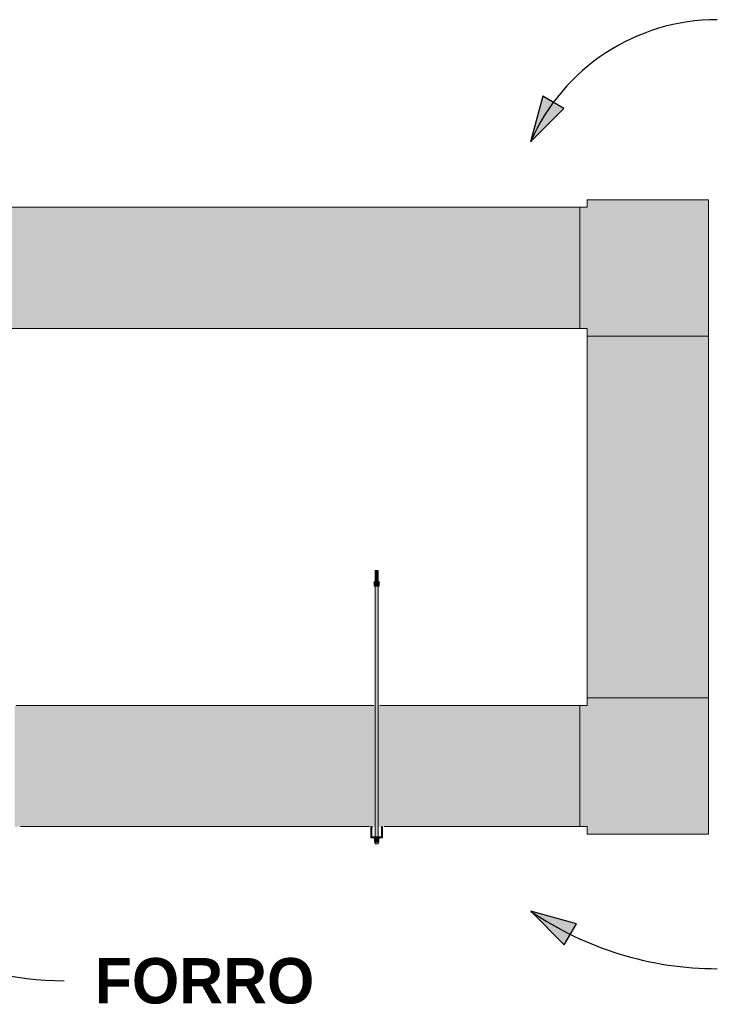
# Model space of a CAD drawing. Header units: metres. Extents: x 9 to 159, y -27 to 58.
# Tile 32 of 46: x 120.06 to 122.36, y 54.33 to 57.58. Entities that reach past the tile are written whole.
import ezdxf

# ---------------------------------------------------------------- set-up
doc = ezdxf.new("R2010")
doc.units = ezdxf.units.M
doc.linetypes.add('Hidden 0_75', pattern=[0.0015, 0.00075, -0.00075])
for name, color, linetype, lineweight in [('A-DETL-HDLN', 7, 'Hidden 0_75', 5), ('E-CABL-TRAY', 7, 'Continuous', 5), ('G-ANNO-TEXT', 7, 'Continuous', 30), ('M-HVAC-DUCT', 7, 'Continuous', 5)]:
    doc.layers.add(name, color=color, linetype=linetype, lineweight=lineweight)
doc.styles.add('Century Gothic_B_1', font='GOTHICB.TTF', dxfattribs={"height": 0.15})

# ---------------------------------------------------------------- blocks, each defined once
blk = doc.blocks.new('x_ Perfilado38_para suportes - Perfilado38_para suportes-2007873-CORTE A')
at = {"layer": 'E-CABL-TRAY', "linetype": 'Hidden 0_75', "true_color": 0x6f6e6e}
blk.add_hatch(color=8, dxfattribs=at).paths.add_polyline_path([(20.4573, 54.8757), (20.4573, 54.9137), (20.4524, 54.9125), (20.4531, 54.9096), (20.4543, 54.9099), (20.4543, 54.8787), (20.4223, 54.8787), (20.4223, 54.9099), (20.4237, 54.9099), (20.4243, 54.9124), (20.4193, 54.9137), (20.4193, 54.8757), (20.4543, 54.8757)])
at = {"layer": 'E-CABL-TRAY'}
for p, q in [((20.4193, 54.9137), (20.4193, 54.8757)), ((20.4243, 54.9124), (20.4193, 54.9137)), ((20.4223, 54.8787), (20.4223, 54.9099)), ((20.4223, 54.9099), (20.4236, 54.9095)), ((20.4236, 54.9095), (20.4243, 54.9124)), ((20.4573, 54.9137), (20.4524, 54.9125)), ((20.4524, 54.9125), (20.4531, 54.9096)), ((20.4531, 54.9096), (20.4543, 54.9099)), ((20.4543, 54.9099), (20.4543, 54.8787)), ((20.4573, 54.8757), (20.4573, 54.9137)), ((20.4193, 54.8757), (20.4573, 54.8757)), ((20.4543, 54.8787), (20.4223, 54.8787))]:
    blk.add_line(p, q, dxfattribs=at)
blk = doc.blocks.new('x_ Arruela Lisa Galvanizada Eletrica - Arruela lisa galvanizada Eletrica-936132-CORTE A')
at = {"layer": 'E-CABL-TRAY'}
for p, q in [((20.4288, 54.8757), (20.4288, 54.8747)), ((20.4288, 54.8747), (20.4313, 54.8747)), ((20.4454, 54.8747), (20.4478, 54.8747)), ((20.4478, 54.8747), (20.4478, 54.8757))]:
    blk.add_line(p, q, dxfattribs=at)
blk = doc.blocks.new('x_ Arruela Lisa Galvanizada Eletrica - Arruela lisa galvanizada Eletrica-V43-CORTE A')
at = {"layer": 'E-CABL-TRAY'}
for p, q in [((20.4288, 54.8757), (20.4288, 54.8747)), ((20.4288, 54.8747), (20.4383, 54.8747)), ((20.4383, 54.8747), (20.4478, 54.8747)), ((20.4478, 54.8747), (20.4478, 54.8757))]:
    blk.add_line(p, q, dxfattribs=at)
blk = doc.blocks.new('x_ Porca Sextavada Eletrica - Porca sextavada Eletrica-2007875-CORTE A')
at = {"layer": 'E-CABL-TRAY', "linetype": 'Hidden 0_75', "true_color": 0x6f6e6e}
for points in [[(20.4381, 54.8682), (20.4383, 54.8682), (20.4381, 54.8747), (20.4313, 54.8747), (20.4313, 54.8682), (20.437, 54.8682)], [(20.4383, 54.8682), (20.4453, 54.8682), (20.4453, 54.8747), (20.4383, 54.8747), (20.4383, 54.8682)]]:
    blk.add_hatch(color=8, dxfattribs=at).paths.add_polyline_path(points)
at = {"layer": 'E-CABL-TRAY'}
for p, q in [((20.4313, 54.8747), (20.4383, 54.8747)), ((20.4313, 54.8682), (20.4313, 54.8747)), ((20.4383, 54.8682), (20.4313, 54.8682)), ((20.4383, 54.8747), (20.4453, 54.8747)), ((20.4383, 54.8747), (20.4383, 54.8682)), ((20.4453, 54.8682), (20.4383, 54.8682)), ((20.4453, 54.8747), (20.4453, 54.8682))]:
    blk.add_line(p, q, dxfattribs=at)
blk = doc.blocks.new('x_ Fixaçoes Eletricas_Chumbador de Expansão - Chumbador de Expansão-2007876-CORTE A')
at = {"layer": 'E-CABL-TRAY', "linetype": 'Hidden 0_75', "true_color": 0x6f6e6e}
blk.add_hatch(color=8, dxfattribs=at).paths.add_polyline_path([(20.4333, 55.7207), (20.4433, 55.7207), (20.4431, 55.7577), (20.4333, 55.7577), (20.4333, 55.7253)])
at = {"layer": 'E-CABL-TRAY'}
for p, q in [((20.4333, 55.7577), (20.4333, 55.7207)), ((20.4433, 55.7577), (20.4333, 55.7577)), ((20.4433, 55.7207), (20.4433, 55.7577)), ((20.4333, 55.7207), (20.4433, 55.7207))]:
    blk.add_line(p, q, dxfattribs=at)
blk = doc.blocks.new('x_ Arruela Lisa Galvanizada Eletrica - Arruela lisa galvanizada Eletrica-V44-CORTE A')
at = {"layer": 'E-CABL-TRAY'}
for p, q in [((20.4288, 55.7207), (20.4288, 55.7197)), ((20.4333, 55.7207), (20.4288, 55.7207)), ((20.4333, 55.7207), (20.4288, 55.7207)), ((20.4288, 55.7197), (20.4301, 55.7197)), ((20.4288, 55.7197), (20.4301, 55.7197)), ((20.4331, 55.7207), (20.4332, 55.7207)), ((20.4331, 55.7207), (20.4332, 55.7207)), ((20.4478, 55.7207), (20.4433, 55.7207)), ((20.4478, 55.7207), (20.4433, 55.7207)), ((20.4434, 55.7207), (20.4436, 55.7207)), ((20.4434, 55.7207), (20.4436, 55.7207)), ((20.4465, 55.7197), (20.4478, 55.7197)), ((20.4465, 55.7197), (20.4478, 55.7197)), ((20.4478, 55.7197), (20.4478, 55.7207))]:
    blk.add_line(p, q, dxfattribs=at)
blk = doc.blocks.new('x_ Arruela Lisa Galvanizada Eletrica - Arruela lisa galvanizada Eletrica-V45-CORTE A')
at = {"layer": 'E-CABL-TRAY'}
for p, q in [((20.4288, 55.7207), (20.4288, 55.7197)), ((20.4478, 55.7207), (20.4288, 55.7207)), ((20.4333, 55.7207), (20.4288, 55.7207)), ((20.4288, 55.7197), (20.4301, 55.7197)), ((20.4288, 55.7197), (20.4478, 55.7197)), ((20.4331, 55.7207), (20.4332, 55.7207)), ((20.4331, 55.7207), (20.4436, 55.7207)), ((20.4478, 55.7207), (20.4433, 55.7207)), ((20.4434, 55.7207), (20.4436, 55.7207)), ((20.4465, 55.7197), (20.4478, 55.7197)), ((20.4478, 55.7197), (20.4478, 55.7207))]:
    blk.add_line(p, q, dxfattribs=at)
blk = doc.blocks.new('x_ Porca Sextavada Eletrica - Porca sextavada Eletrica-V46-CORTE A')
at = {"layer": 'E-CABL-TRAY', "linetype": 'Hidden 0_75', "true_color": 0x6f6e6e}
for points in [[(20.4335, 55.7132), (20.4343, 55.7132), (20.434, 55.7197), (20.4302, 55.7197), (20.4302, 55.7132), (20.4335, 55.7132)], [(20.4383, 55.7132), (20.4424, 55.7132), (20.4419, 55.7197), (20.4343, 55.7197), (20.4348, 55.7132), (20.4381, 55.7132)], [(20.4431, 55.7132), (20.4464, 55.7132), (20.4464, 55.7197), (20.4424, 55.7197), (20.4427, 55.7132)]]:
    blk.add_hatch(color=8, dxfattribs=at).paths.add_polyline_path(points)
at = {"layer": 'E-CABL-TRAY'}
for p, q in [((20.4302, 55.7197), (20.4343, 55.7197)), ((20.4302, 55.7197), (20.4302, 55.7132)), ((20.4343, 55.7132), (20.4302, 55.7132)), ((20.4343, 55.7197), (20.4424, 55.7197)), ((20.4343, 55.7197), (20.4343, 55.7132)), ((20.4424, 55.7132), (20.4343, 55.7132)), ((20.4424, 55.7197), (20.4464, 55.7197)), ((20.4424, 55.7197), (20.4424, 55.7132)), ((20.4464, 55.7132), (20.4424, 55.7132)), ((20.4464, 55.7197), (20.4464, 55.7132))]:
    blk.add_line(p, q, dxfattribs=at)
blk = doc.blocks.new('M_T retangular - Padrão-1918317-CORTE A')
at = {"layer": 'M-HVAC-DUCT', "linetype": 'Hidden 0_75', "true_color": 0x7f7f7f}
blk.add_hatch(color=8, dxfattribs=at).paths.add_polyline_path([(19.8985, 54.888), (20.2985, 54.888), (20.2985, 54.913), (20.3235, 54.913), (20.3235, 55.313), (20.2985, 55.313), (20.2985, 55.338), (19.8985, 55.338), (19.8985, 55.1489)])
at = {"layer": 'M-HVAC-DUCT'}
for p, q in [((19.8985, 55.338), (20.2985, 55.338)), ((19.8985, 54.888), (19.8985, 55.338)), ((20.2985, 55.313), (20.2985, 55.338)), ((20.3235, 55.313), (20.2985, 55.313)), ((20.3235, 54.913), (20.3235, 55.313)), ((19.8985, 54.888), (20.2985, 54.888)), ((20.2985, 54.913), (20.3235, 54.913)), ((20.2985, 54.888), (20.2985, 54.913))]:
    blk.add_line(p, q, dxfattribs=at)
blk = doc.blocks.new('M_T retangular - Padrão-V47-CORTE A')
at = {"layer": 'M-HVAC-DUCT', "linetype": 'Hidden 0_75', "true_color": 0x7f7f7f}
blk.add_hatch(color=8, dxfattribs=at).paths.add_polyline_path([(23.5348, 56.5317), (23.9332, 56.5317), (23.9332, 56.9817), (23.5332, 56.9817), (23.5332, 56.9567), (23.5082, 56.9567), (23.5082, 56.5567), (23.5332, 56.5567), (23.5332, 56.5317)])
at = {"layer": 'M-HVAC-DUCT'}
for p, q in [((23.5332, 56.9817), (23.9332, 56.9817)), ((23.5332, 56.9567), (23.5332, 56.9817)), ((23.9332, 56.9817), (23.9332, 56.5317)), ((23.5332, 56.9567), (23.5082, 56.9567)), ((23.5082, 56.9567), (23.5082, 56.5567)), ((23.5082, 56.5567), (23.5332, 56.5567)), ((23.5332, 56.5317), (23.5332, 56.5567)), ((23.5332, 56.5317), (23.9332, 56.5317))]:
    blk.add_line(p, q, dxfattribs=at)
blk = doc.blocks.new('x_ Tirante para Suportes1 - Tirante para Suportes 2-V48-CORTE A')
at = {"layer": 'A-DETL-HDLN'}
for p, q in [((20.4333, 54.8786), (20.4333, 54.8757)), ((20.4433, 54.8757), (20.4433, 54.8786))]:
    blk.add_line(p, q, dxfattribs=at)
blk = doc.blocks.new('x_ Tirante para Suportes1 - Tirante para Suportes 2-V49-CORTE A')
at = {"layer": 'E-CABL-TRAY', "linetype": 'Hidden 0_75', "true_color": 0x6f6e6e}
h = blk.add_hatch(color=8, dxfattribs=at)
h.paths.add_polyline_path([(20.4335, 54.8555), (20.4383, 54.8555), (20.4381, 54.8617), (20.4333, 54.8617), (20.4333, 54.8555)])
h.paths.add_polyline_path([(20.4348, 54.8747), (20.4383, 54.8747), (20.4381, 54.8757), (20.4333, 54.8757), (20.4335, 54.8747), (20.4348, 54.8747)])
h.paths.add_polyline_path([(20.4335, 54.8787), (20.4383, 54.8787), (20.4381, 55.7067), (20.4333, 55.7067), (20.4335, 54.8787)])
h.paths.add_polyline_path([(20.434, 55.7197), (20.4383, 55.7197), (20.4381, 55.7207), (20.4333, 55.7207), (20.4335, 55.7197)])
h = blk.add_hatch(color=8, dxfattribs=at)
h.paths.add_polyline_path([(20.4431, 54.8555), (20.4433, 54.8555), (20.4431, 54.8617), (20.4383, 54.8617), (20.4383, 54.8555), (20.4426, 54.8555)])
h.paths.add_polyline_path([(20.4383, 54.8747), (20.4433, 54.8747), (20.4431, 54.8757), (20.4383, 54.8757)])
h.paths.add_polyline_path([(20.4433, 54.8787), (20.4431, 55.7067), (20.4383, 55.7067), (20.4384, 54.8787), (20.4433, 54.8787)])
h.paths.add_polyline_path([(20.4433, 55.7197), (20.4431, 55.7207), (20.4383, 55.7207), (20.4383, 55.7197), (20.4431, 55.7197)])
at = {"layer": 'A-DETL-HDLN'}
for p, q in [((20.4333, 54.8786), (20.4333, 54.8757)), ((20.4433, 54.8757), (20.4433, 54.8786))]:
    blk.add_line(p, q, dxfattribs=at)
at = {"layer": 'E-CABL-TRAY'}
for p, q in [((20.4333, 55.7207), (20.4333, 54.8787)), ((20.4383, 55.7207), (20.4333, 55.7207)), ((20.4433, 55.7207), (20.4383, 55.7207)), ((20.4433, 54.8787), (20.4433, 55.7207)), ((20.4333, 54.8757), (20.4333, 54.8555)), ((20.4333, 54.8555), (20.4383, 54.8555)), ((20.4383, 54.8555), (20.4433, 54.8555)), ((20.4433, 54.8555), (20.4433, 54.8757))]:
    blk.add_line(p, q, dxfattribs=at)

msp = doc.modelspace()

# ---------------------------------------------------------------- hatches: boundary and pattern name
at = {"layer": 'G-ANNO-TEXT'}
for points in [[(121.7465, 57.1733), (121.8565, 57.2829), (121.7869, 57.3232)], [(121.7477, 54.6332), (121.857, 54.5228), (121.8975, 54.5922)]]:
    msp.add_hatch(color=256, dxfattribs=at).paths.add_polyline_path(points)
at = {"layer": 'M-HVAC-DUCT', "true_color": 0x7f7f7f}
for points in [[(120.1647, 56.5567), (121.9086, 56.5567), (121.9086, 56.9567), (119.2303, 56.9567), (119.2303, 56.5567), (119.5406, 56.5567)], [(122.3336, 55.338), (122.3336, 56.5317), (121.9336, 56.5317), (121.9336, 55.338)]]:
    msp.add_hatch(color=8, dxfattribs=at).paths.add_polyline_path(points)
h = msp.add_hatch(color=8, dxfattribs=at)
h.paths.add_polyline_path([(121.413, 54.913), (121.9086, 54.913), (121.9086, 55.313), (121.2437, 55.313), (121.2437, 54.913), (121.257, 54.9135), (121.2577, 54.9137), (121.2577, 54.913)])
h.paths.add_polyline_path([(118.7604, 54.913), (118.8197, 54.913), (118.8197, 54.9137), (118.8247, 54.913), (118.8337, 54.913), (118.8337, 55.313), (118.7238, 55.313), (118.7238, 54.913)])
h.paths.add_polyline_path([(118.8437, 54.913), (118.8549, 54.913), (118.8577, 54.9137), (118.8577, 54.913), (120.0197, 54.913), (120.0197, 54.9137), (120.0247, 54.913), (120.0337, 54.913), (120.0337, 55.313), (118.8437, 55.313), (118.8437, 54.9327)])
h.paths.add_polyline_path([(121.2227, 54.913), (121.2337, 54.913), (121.2337, 55.313), (120.0437, 55.313), (120.0437, 54.913), (120.0549, 54.913), (120.0577, 54.9137), (120.0577, 54.913), (121.2197, 54.913), (121.2197, 54.9137), (121.2225, 54.913)])

# ---------------------------------------------------------------- linework, layer by layer
at = {"layer": 'G-ANNO-TEXT'}
for p, q in [((121.7869, 57.3232), (121.7465, 57.1733)), ((121.8565, 57.2829), (121.7869, 57.3232)), ((121.7465, 57.1733), (121.8565, 57.2829)), ((121.7477, 54.6332), (121.857, 54.5228)), ((121.8975, 54.5922), (121.7477, 54.6332)), ((121.857, 54.5228), (121.8975, 54.5922))]:
    msp.add_line(p, q, dxfattribs=at)
for centre, radius, start, end in [((122.3628, 56.9031), 0.6729, 90, 156.3203), ((120.2066, 55.4111), 1.0071, 214.6672, 270), ((122.3628, 55.5372), 1.0934, 235.7726, 270)]:
    msp.add_arc(centre, radius, start, end, dxfattribs=at)
at = {"layer": 'M-HVAC-DUCT'}
for p, q in [((119.2353, 56.9567), (121.9086, 56.9567)), ((121.9086, 56.9567), (121.9086, 56.5567)), ((121.9086, 56.5567), (119.2353, 56.5567)), ((121.9336, 56.5317), (122.3336, 56.5317)), ((121.9336, 56.5317), (121.9336, 55.338)), ((122.3336, 56.5317), (122.3336, 55.338)), ((121.2287, 55.313), (120.0487, 55.313)), ((121.9086, 55.313), (121.2487, 55.313)), ((121.9086, 55.313), (121.9086, 54.913)), ((122.3336, 55.338), (121.9336, 55.338)), ((121.2147, 54.913), (120.0627, 54.913)), ((121.9086, 54.913), (121.2627, 54.913))]:
    msp.add_line(p, q, dxfattribs=at)

# ---------------------------------------------------------------- block references
at = {"layer": 'A-DETL-HDLN'}
for name in ['x_ Tirante para Suportes1 - Tirante para Suportes 2-V49-CORTE A', 'x_ Tirante para Suportes1 - Tirante para Suportes 2-V48-CORTE A']:
    msp.add_blockref(name, (100.8004, 0), dxfattribs=at)
at = {"layer": 'E-CABL-TRAY'}
for name, p in [('x_ Fixaçoes Eletricas_Chumbador de Expansão - Chumbador de Expansão-2007876-CORTE A', (100.8004, 0)), ('x_ Arruela Lisa Galvanizada Eletrica - Arruela lisa galvanizada Eletrica-V44-CORTE A', (100.8004, 0)), ('x_ Arruela Lisa Galvanizada Eletrica - Arruela lisa galvanizada Eletrica-V45-CORTE A', (100.8004, 0)), ('x_ Porca Sextavada Eletrica - Porca sextavada Eletrica-V46-CORTE A', (100.8004, 0)), ('x_ Porca Sextavada Eletrica - Porca sextavada Eletrica-V46-CORTE A', (100.8004, -0.0065)), ('x_ Perfilado38_para suportes - Perfilado38_para suportes-2007873-CORTE A', (100.8004, 0)), ('x_ Arruela Lisa Galvanizada Eletrica - Arruela lisa galvanizada Eletrica-936132-CORTE A', (100.8004, 0)), ('x_ Arruela Lisa Galvanizada Eletrica - Arruela lisa galvanizada Eletrica-V43-CORTE A', (100.8004, 0)), ('x_ Porca Sextavada Eletrica - Porca sextavada Eletrica-2007875-CORTE A', (100.8004, 0)), ('x_ Porca Sextavada Eletrica - Porca sextavada Eletrica-2007875-CORTE A', (100.8004, -0.0065))]:
    msp.add_blockref(name, p, dxfattribs=at)
at = {"layer": 'M-HVAC-DUCT'}
msp.add_blockref('M_T retangular - Padrão-V47-CORTE A', (98.4004, 0), dxfattribs=at)
at = {"layer": 'M-HVAC-DUCT', "rotation": 180}
msp.add_blockref('M_T retangular - Padrão-1918317-CORTE A', (142.2321, 110.226), dxfattribs=at)

# ---------------------------------------------------------------- texts
at = {"layer": 'G-ANNO-TEXT', "insert": (120.3082, 54.479), "char_height": 0.15, "width": 0.853797, "attachment_point": 1, "style": 'Century Gothic_B_1'}
msp.add_mtext('FORRO', dxfattribs=at)

doc.saveas('drawing.dxf')
